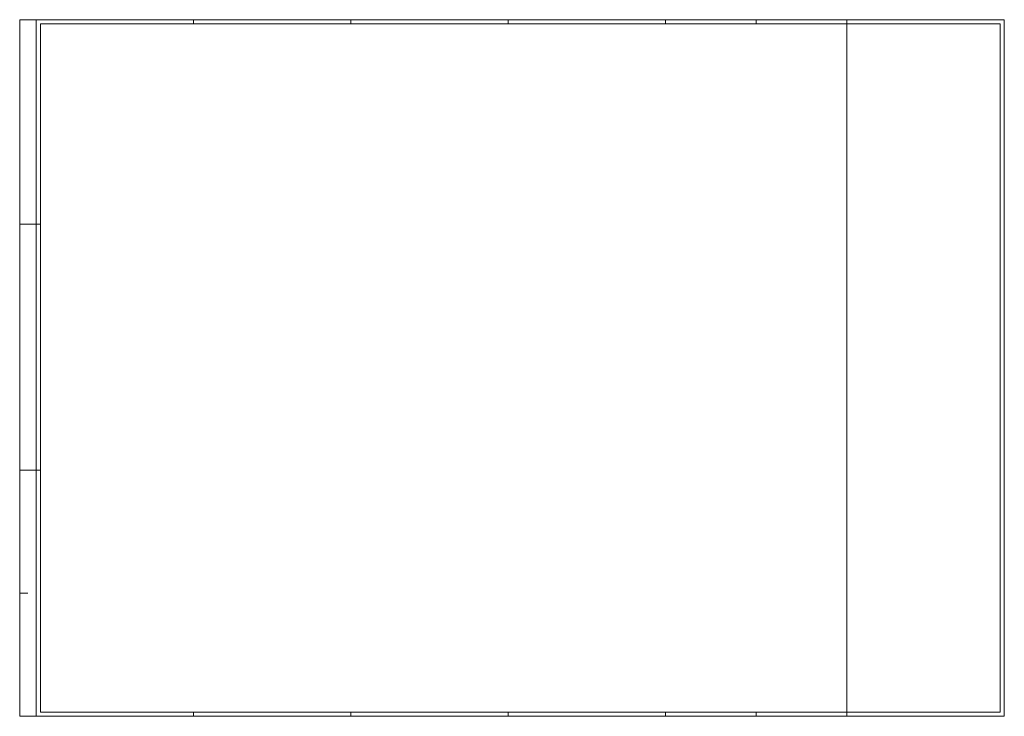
# Model space of a CAD drawing. Header units: metres. Extents: x 0 to 1.19, y 0 to 0.84.
import ezdxf

# ---------------------------------------------------------------- set-up
doc = ezdxf.new("R2010")
doc.units = ezdxf.units.M
doc.header["$MEASUREMENT"] = 0
doc.layers.add('RAM_DIN_A0', color=7, linetype='Continuous', lineweight=18)

msp = doc.modelspace()

# ---------------------------------------------------------------- linework, layer by layer
at = {"layer": 'RAM_DIN_A0'}
for p, q in [((0, 0.841), (0, 0)), ((0, 0.841), (1.189, 0.841)), ((0.02, 0.841), (0.02, 0)), ((0.02, 0.841), (0.02, 0.836)), ((0.025, 0.836), (1.184, 0.836)), ((0.025, 0.836), (0.025, 0.005)), ((0.21, 0.841), (0.21, 0.836)), ((0.4, 0.841), (0.4, 0.836)), ((0.59, 0.841), (0.59, 0.836)), ((0.78, 0.841), (0.78, 0.836)), ((0.8895, 0.841), (0.8895, 0.836)), ((0.999, 0.836), (0.999, 0.841)), ((0.999, 0.005), (0.999, 0.836)), ((1.184, 0.836), (1.184, 0.005)), ((1.189, 0.841), (1.189, 0)), ((0, 0.594), (0.025, 0.594)), ((0, 0.297), (0.025, 0.297)), ((0, 0.1485), (0.01, 0.1485)), ((0, 0), (1.189, 0)), ((0.21, 0.005), (0.21, 0)), ((0.4, 0.005), (0.4, 0)), ((0.59, 0.005), (0.59, 0)), ((0.78, 0.005), (0.78, 0)), ((0.8895, 0.005), (0.8895, 0)), ((0.999, 0), (0.999, 0.005)), ((0.999, 0.005), (1.184, 0.005))]:
    msp.add_line(p, q, dxfattribs=at)
at = {"layer": 'RAM_DIN_A0', "flags": 128}
msp.add_lwpolyline([(0.025, 0.836), (0.999, 0.836), (0.999, 0.005), (0.025, 0.005), (0.025, 0.836)], close=True, dxfattribs=at)

doc.saveas('drawing.dxf')
